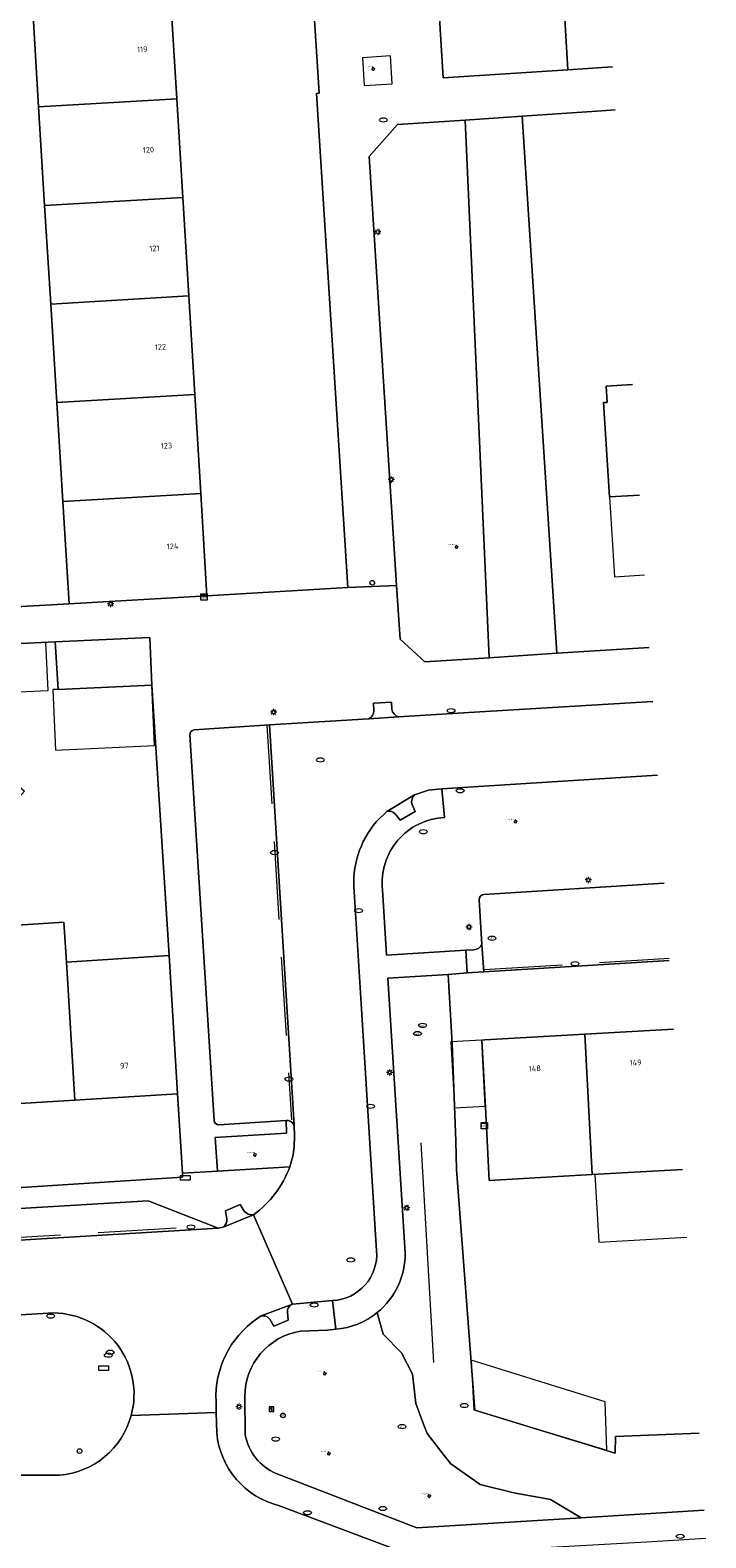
# Model space of a CAD drawing. Header units: metres. Extents: x 162098 to 162858, y 502351 to 503184.
# Tile 90 of 94: x 162778 to 162821, y 502972 to 503069. Entities that reach past the tile are written whole.
import ezdxf
from ezdxf.enums import TextEntityAlignment as Align

# ---------------------------------------------------------------- set-up
doc = ezdxf.new("R2010")
doc.units = ezdxf.units.M
doc.linetypes.add('RI-HWA-SO', pattern=[7.4, 5, -2.4])
for name, color, linetype, lineweight, true_color in [('B-PV-GR-BEPLANTING_CULTUUR_HEESTERS-GV', 7, 'Continuous', 13, 0x99cc00), ('B-PV-GR-BOOM-S', 7, 'Continuous', 13, 0x4c9900), ('B-PV-RI-HWA_GOOT_MOLGOOT-G', 150, 'RI-HWA-SO', 18, 0x007fff)]:
    doc.layers.add(name, color=color, linetype=linetype, lineweight=lineweight, true_color=true_color)
for name, color, linetype, lineweight in [('B-PV-IE-MEUBILAIR-S', 252, 'Continuous', 13), ('B-PV-IE-MEUBILAIR_WEGMEUBILAIR-GV', 252, 'Continuous', 13), ('B-PV-IE-TERREINAFSCHEIDING_KUNSTMATIG_MUUR-G', 252, 'IE-TERREINAFSCHEIDING-KUNSTMATIG-DICHT', 13), ('B-PV-OG-BEBOUWING-GV', 7, 'Continuous', 18), ('B-PV-OG-BEBOUWING-T18', 7, 'Continuous', 18), ('B-PV-OG-BEBOUWING_LUIFEL-GV', 7, 'Continuous', 18), ('B-PV-OG-TERREIN_BEGROEID-GV', 7, 'Continuous', 13), ('B-PV-OG-TERREIN_ERF-GV', 252, 'Continuous', 13), ('B-PV-VH-GESLOTENVERHARDING_ASFALT-GV', 252, 'Continuous', 13), ('B-PV-VH-OPENVERHARDING_BETONSTRAATSTEEN-GV', 252, 'Continuous', 13), ('B-PV-VH-OPENVERHARDING_TEGEL-GV', 252, 'Continuous', 13)]:
    doc.layers.add(name, color=color, linetype=linetype, lineweight=lineweight)
doc.styles.add('NLCS-ISO', font='NLCS-ISO.ttf')
doc.styles.add('NLCS-ISO-M200-T18', font='NLCS-ISO.ttf', dxfattribs={"height": 1.8})
doc.linetypes.add('IE-TERREINAFSCHEIDING-KUNSTMATIG-DICHT', pattern='A,8,-1,[82,NLCS.SHX,S=0.75,R=90,X=0,Y=0],-1', length=10)

# ---------------------------------------------------------------- blocks, each defined once
blk = doc.blocks.new('SIE-MEUBILAIR_BORD_INFORMATIE-SO')
h = blk.add_hatch(color=256)
h.dxf.hatch_style = 1
h.paths.add_polyline_path([(0.13, 0.2), (-0.33, 0.2), (-0.33, 0.08), (-0.13, 0.08), (-0.13, -0.65), (0.13, -0.65)])
h = blk.add_hatch(color=256)
h.dxf.hatch_style = 1
edge = h.paths.add_edge_path()
edge.add_arc((0, 0.5), 0.149, 0, 360)
for points in [[(-0.75, -0.75), (0.75, -0.75), (0.75, 0.75), (-0.75, 0.75)], [(0.13, 0.2), (-0.33, 0.2), (-0.33, 0.08), (-0.13, 0.08), (-0.13, -0.65), (0.13, -0.65)]]:
    blk.add_lwpolyline(points, close=True)
blk.add_circle((0, 0.5), 0.149)
blk = doc.blocks.new('SIE-MEUBILAIR_BORD_STRAATNAAM-SO')
blk.add_lwpolyline([(-1.625, -0.625), (1.625, -0.625), (1.625, 0.625), (-1.625, 0.625)], close=True)
blk = doc.blocks.new('SIE-MEUBILAIR_KAST_TELECOM-SO')
for points in [[(-1, 1), (1, 1), (1, 0.84), (-1, 0.84)], [(-1, 0.76), (1, 0.76), (1, -1), (-1, -1)]]:
    blk.add_lwpolyline(points, close=True)
at = {"style": 'NLCS-ISO'}
blk.add_text('tele', height=0.75, dxfattribs=at).set_placement((0, 0), align=Align.MIDDLE_CENTER)
blk = doc.blocks.new('SIE-MEUBILAIR_PAAL_LICHTMAST-SO')
for points in [[(-0.62, 0), (-1, 0)], [(-0.71, 0.71), (-0.44, 0.44)], [(0, 1), (0, 0.62)], [(0.44, 0.44), (0.71, 0.71)], [(1, 0), (0.62, 0)], [(-0.71, -0.71), (-0.44, -0.44)], [(0, -0.62), (0, -1)], [(0.44, -0.44), (0.71, -0.71)]]:
    blk.add_lwpolyline(points)
blk.add_circle((0, 0), 0.5)
blk = doc.blocks.new('SIE-MEUBILAIR_PAAL_AFSLUITPAAL-SO')
blk.add_circle((0, 0), 0.75)
at = {"style": 'NLCS-ISO'}
blk.add_text('af', height=0.75, dxfattribs=at).set_placement((0, 0.05), align=Align.MIDDLE_CENTER)
blk = doc.blocks.new('SIE-MEUBILAIR_PUT_KOLK-SO')
blk.add_ellipse((0, 0), major_axis=(1.25, 0), ratio=0.54)
blk = doc.blocks.new('SIE-MEUBILAIR_PUT_RIOOLPUT-SO')
blk.add_ellipse((0, 0), major_axis=(1.25, 0), ratio=0.54)
blk = doc.blocks.new('SIE-MEUBILAIR_PUT_WATERLEIDINGPUT-SO')
blk.add_ellipse((0, 0), major_axis=(1.25, 0), ratio=0.54)
at = {"style": 'NLCS-ISO'}
blk.add_text('wl', height=0.75, dxfattribs=at).set_placement((-0.14, 0), align=Align.MIDDLE_CENTER)
blk = doc.blocks.new('SIE-MEUBILAIR_PUT_BRANDKRAAN-SO')
blk.add_ellipse((0, 0), major_axis=(1.25, 0), ratio=0.54)
blk = doc.blocks.new('SIE-MEUBILAIR_PUT_DRAINAGEPUT-SO')
blk.add_ellipse((0, 0), major_axis=(1.25, 0), ratio=0.54)
at = {"style": 'NLCS-ISO'}
blk.add_text('dr', height=0.75, dxfattribs=at).set_placement((0.03, 0), align=Align.MIDDLE_CENTER)
blk = doc.blocks.new('SGR-BOOM_GBKN-SO')
for centre, start, end in [((-0.25, -0.1), 67.1244, 157.1244), ((-0.1, 0.25), 157.1244, 247.1244), ((-0.1, 0.25), 337.1244, 157.1244), ((0.25, 0.1), 247.1244, 337.1244), ((-0.25, -0.1), 157.1244, 337.1244), ((0.1, -0.25), 157.1244, 337.1244), ((0.1, -0.25), 337.1244, 67.1244)]:
    blk.add_arc(centre, 0.188, start, end)
at = {"extrusion": (0, 0, -1)}
blk.add_arc((-0.25, 0.1), 0.188, 22.8756, 202.8756, dxfattribs=at)
at = {"style": 'NLCS-ISO'}
blk.add_attdef('SOORT', text='', height=0.35, dxfattribs=at).set_placement((0, 0.75), align=Align.MIDDLE_RIGHT)

msp = doc.modelspace()

# ---------------------------------------------------------------- linework, layer by layer
at = {"layer": 'B-PV-GR-BEPLANTING_CULTUUR_HEESTERS-GV'}
msp.add_lwpolyline([(162806.012, 503062.925), (162807.547, 503028.618), (162811.865, 503028.908), (162809.662, 503063.164)], close=True, dxfattribs=at)
for points in [[(162820.953, 502979.153), (162815.622, 502978.944), (162815.58, 502977.894), (162806.633, 502980.628), (162805.475, 502995.985), (162805.422, 502997.783), (162805.185, 503003.994), (162804.928, 503008.413), (162801.091, 503008.19), (162802.191, 502990.669)], [(162794.587, 502999.111), (162794.615, 502998.29), (162790.073, 502998.015), (162790.203, 502995.884), (162794.821, 502996.15), (162795.036, 502996.915), (162795.114, 502997.441), (162795.134, 502998.103), (162795.111, 502998.805)], [(162800.409, 502986.859), (162800.792, 502985.47), (162801.965, 502984.296), (162802.661, 502982.92), (162802.859, 502981.056), (162803.356, 502979.742), (162803.582, 502979.145), (162804.685, 502977.733), (162805.105, 502977.197), (162806.982, 502975.891), (162807.056, 502975.873), (162808.952, 502975.407), (162809.225, 502975.34), (162811.247, 502974.98), (162811.467, 502974.941), (162813.43, 502973.759), (162821.265, 502974.24)]]:
    msp.add_lwpolyline(points, dxfattribs=at)
for points in [[(162795.111, 502998.805, 0.320522), (162794.587, 502999.111)], [(162802.191, 502990.669, -0.228456), (162800.409, 502986.859)]]:
    msp.add_lwpolyline(points, format="xyb", dxfattribs=at)
at = {"layer": 'B-PV-IE-MEUBILAIR_WEGMEUBILAIR-GV'}
msp.add_lwpolyline([(162799.578, 503065.128), (162801.367, 503065.229), (162801.258, 503067.019), (162799.474, 503066.895)], close=True, dxfattribs=at)
at = {"layer": 'B-PV-IE-TERREINAFSCHEIDING_KUNSTMATIG_MUUR-G'}
msp.add_lwpolyline([(162803.182, 502997.679), (162803.997, 502983.67)], dxfattribs=at)
at = {"layer": 'B-PV-OG-BEBOUWING-GV'}
for points in [[(162812.191, 503072.68), (162812.572, 503066.132), (162815.413, 503066.316)], [(162816.701, 503046.048), (162815.02, 503045.944), (162815.086, 503044.916), (162814.846, 503044.901), (162815.232, 503038.883), (162817.15, 503038.995)], [(162819.314, 503004.936), (162813.646, 503004.612), (162814.126, 502995.662), (162819.883, 502995.991)]]:
    msp.add_lwpolyline(points, dxfattribs=at)
for points in [[(162787.212, 503070.813), (162778.397, 503070.291), (162778.796, 503063.763), (162787.61, 503064.284)], [(162778.796, 503063.763), (162779.181, 503057.475), (162787.993, 503057.996), (162787.61, 503064.284)], [(162788.376, 503051.708), (162787.993, 503057.996), (162779.181, 503057.475), (162779.566, 503051.187)], [(162788.758, 503045.42), (162788.376, 503051.708), (162779.566, 503051.187), (162779.95, 503044.899)], [(162780.335, 503038.602), (162789.143, 503039.109), (162788.758, 503045.42), (162779.95, 503044.899)], [(162780.335, 503038.602), (162780.735, 503032.074), (162789.54, 503032.581), (162789.143, 503039.109)], [(162785.886, 503029.912), (162779.852, 503029.636), (162780.036, 503026.611), (162786.025, 503026.885)], [(162774.122, 503011.361), (162774.28, 503008.826), (162774.818, 503000.017), (162781.106, 503000.406), (162780.568, 503009.217), (162780.41, 503011.752)], [(162781.106, 503000.406), (162787.662, 503000.811), (162787.124, 503009.624), (162780.568, 503009.217)], [(162807.267, 503004.246), (162807.078, 503004.235), (162807.329, 502999.545), (162807.557, 502995.287), (162814.126, 502995.662), (162813.646, 503004.612)]]:
    msp.add_lwpolyline(points, close=True, dxfattribs=at)
at = {"layer": 'B-PV-OG-BEBOUWING_LUIFEL-GV'}
for points in [[(162817.15, 503038.995), (162815.232, 503038.883)], [(162815.232, 503038.883), (162815.558, 503033.793), (162817.472, 503033.916)], [(162819.883, 502995.991), (162814.3, 502995.672)], [(162814.3, 502995.672), (162814.547, 502991.347), (162820.158, 502991.667)]]:
    msp.add_lwpolyline(points, dxfattribs=at)
for points in [[(162773.203, 503029.331), (162773.344, 503026.258), (162779.401, 503026.536), (162779.26, 503029.609)], [(162779.698, 503026.596), (162779.875, 503022.735), (162786.202, 503023.024), (162786.025, 503026.885), (162780.036, 503026.611)], [(162807.078, 503004.235), (162805.112, 503004.122), (162805.337, 502999.92), (162807.303, 503000.025)], [(162806.392, 502983.825), (162806.579, 502980.66), (162815.053, 502978.071), (162814.952, 502981.169)]]:
    msp.add_lwpolyline(points, close=True, dxfattribs=at)
at = {"layer": 'B-PV-OG-TERREIN_BEGROEID-GV'}
msp.add_lwpolyline([(162806.012, 503062.925), (162801.699, 503062.652), (162799.887, 503060.611), (162801.641, 503033.232), (162801.859, 503029.822), (162803.436, 503028.363), (162807.547, 503028.618)], close=True, dxfattribs=at)
for points in [[(162818.284, 503021.145), (162804.524, 503020.264), (162804.689, 503018.429)], [(162800.747, 503013.828), (162800.997, 503009.654), (162806.059, 503009.971), (162806.574, 503010.004)], [(162807.215, 503013.534), (162818.723, 503014.241)], [(162807.081, 503010.342), (162806.913, 503013.189)], [(162779.775, 502986.83), (162752.287, 502985.18)], [(162793.958, 502976.589), (162802.942, 502973.116), (162813.43, 502973.759), (162811.467, 502974.941), (162811.247, 502974.98), (162809.225, 502975.34), (162808.952, 502975.407), (162807.056, 502975.873), (162806.982, 502975.891), (162805.105, 502977.197), (162804.685, 502977.733), (162803.582, 502979.145), (162803.356, 502979.742), (162802.859, 502981.056), (162802.661, 502982.92), (162801.965, 502984.296), (162800.792, 502985.47), (162800.409, 502986.859)], [(162797.759, 502985.789), (162797.232, 502985.736), (162795.508, 502985.67)], [(162751.909, 502984.649), (162751.899, 502984.469), (162752.046, 502984.485), (162752.406, 502979.279), (162757.895, 502979.474), (162758.038, 502975.26), (162777.409, 502976.477), (162780.136, 502976.481)], [(162791.949, 502981.498), (162791.982, 502979.072)]]:
    msp.add_lwpolyline(points, dxfattribs=at)
for points in [[(162804.689, 503018.429, 0.432983), (162800.747, 503013.828)], [(162806.913, 503013.189, -0.400287), (162807.215, 503013.534)], [(162806.574, 503010.004, 0.306782), (162807.081, 503010.342)], [(162784.706, 502980.293, 0.489705), (162779.775, 502986.83)], [(162800.409, 502986.859, -0.151008), (162797.759, 502985.789)], [(162795.508, 502985.67, 0.367479), (162791.949, 502981.498)], [(162780.136, 502976.481, 0.315663), (162784.706, 502980.293)], [(162791.982, 502979.072, 0.255426), (162793.958, 502976.589)]]:
    msp.add_lwpolyline(points, format="xyb", dxfattribs=at)
at = {"layer": 'B-PV-OG-TERREIN_ERF-GV'}
for points in [[(162811.46, 503085.259), (162811.095, 503091.549), (162810.729, 503097.838), (162810.349, 503104.377), (162802.365, 503103.871), (162802.262, 503103.864), (162802.274, 503103.681), (162804.229, 503071.899), (162804.616, 503065.615), (162812.572, 503066.132), (162812.191, 503072.68), (162811.826, 503078.97)], [(162798.533, 503033.099), (162796.54, 503064.626), (162796.703, 503064.637), (162796.268, 503071.348), (162787.212, 503070.813), (162787.61, 503064.284), (162787.993, 503057.996), (162788.376, 503051.708), (162788.758, 503045.42), (162789.143, 503039.109), (162789.54, 503032.581)]]:
    msp.add_lwpolyline(points, close=True, dxfattribs=at)
for points in [[(162769.753, 503031.442), (162780.735, 503032.074), (162780.335, 503038.602), (162779.95, 503044.899), (162779.566, 503051.187), (162779.181, 503057.475), (162778.796, 503063.763), (162778.397, 503070.291)], [(162815.587, 503063.572), (162814.111, 503063.48), (162809.662, 503063.164), (162811.865, 503028.908), (162817.767, 503029.275)], [(162817.15, 503038.995), (162815.232, 503038.883), (162814.846, 503044.901), (162815.086, 503044.916), (162815.02, 503045.944), (162816.701, 503046.048)], [(162786.025, 503026.885), (162780.036, 503026.611), (162779.852, 503029.636), (162773.203, 503029.331), (162773.264, 503024.145), (162777.894, 503020.111), (162775.868, 503017.875), (162773.848, 503015.645), (162769.31, 503019.631), (162769.424, 503019.762), (162762.858, 503025.544)], [(162774.122, 503011.361), (162780.41, 503011.752), (162780.568, 503009.217), (162787.124, 503009.624), (162786.025, 503026.885)], [(162819.036, 503009.315), (162807.202, 503008.599), (162806.149, 503008.525), (162804.928, 503008.413), (162805.185, 503003.994), (162805.422, 502997.783), (162805.475, 502995.985), (162806.633, 502980.628), (162815.58, 502977.894), (162815.622, 502978.944), (162820.953, 502979.153)], [(162819.883, 502995.991), (162814.126, 502995.662), (162807.557, 502995.287), (162807.329, 502999.545), (162807.078, 503004.235), (162807.267, 503004.246), (162813.646, 503004.612), (162819.314, 503004.936)], [(162752.807, 502993.239), (162787.987, 502995.487), (162787.971, 502995.747), (162787.662, 503000.811), (162781.106, 503000.406), (162774.818, 503000.017)]]:
    msp.add_lwpolyline(points, dxfattribs=at)
at = {"layer": 'B-PV-RI-HWA_GOOT_MOLGOOT-G'}
for points in [[(162793.36, 503024.3), (162794.934, 502999.149)], [(162807.212, 503008.746), (162819.027, 503009.458)], [(162787.582, 502992.247), (162754.27, 502990.228)]]:
    msp.add_lwpolyline(points, dxfattribs=at)
at = {"layer": 'B-PV-VH-GESLOTENVERHARDING_ASFALT-GV'}
for points in [[(162784.706, 502980.293, -0.315663), (162780.136, 502976.481)], [(162794.161, 502974.535, -0.321902), (162790.168, 502979.181)]]:
    msp.add_lwpolyline(points, format="xyb", dxfattribs=at)
for points in [[(162790.168, 502979.181), (162790.131, 502980.472), (162784.706, 502980.293)], [(162780.136, 502976.481), (162777.409, 502976.477), (162758.038, 502975.26), (162745.988, 502974.5), (162735.583, 502973.844), (162722.536, 502973.018), (162722.612, 502971.816), (162722.895, 502967.269), (162722.97, 502966.063), (162737.044, 502966.903), (162738.485, 502966.972), (162741.102, 502967.176), (162753.014, 502967.862), (162755.481, 502968.028), (162777.024, 502969.356), (162780.25, 502969.506)], [(162795.144, 502966.627), (162800.195, 502964.735), (162804.757, 502963.027), (162805.226, 502964.267), (162806.814, 502968.457), (162807.25, 502969.608), (162804.653, 502970.583), (162794.161, 502974.535)]]:
    msp.add_lwpolyline(points, dxfattribs=at)
at = {"layer": 'B-PV-VH-OPENVERHARDING_BETONSTRAATSTEEN-GV'}
for points in [[(162701.84, 503099.933), (162703.567, 503072.794), (162704.021, 503065.758), (162704.052, 503065.358), (162706.591, 503025.596), (162706.634, 503024.87), (162707.686, 503009.337), (162707.686, 503008.371), (162707.865, 503005.409), (162709.363, 502982.567), (162716.196, 502982.98), (162718.348, 502983.133), (162749.949, 502985.021), (162752.287, 502985.18), (162779.775, 502986.83)], [(162817.986, 503025.837), (162806.253, 503025.138), (162801.766, 503024.856), (162799.878, 503024.737), (162793.527, 503024.351), (162795.111, 502998.805), (162795.134, 502998.103), (162795.114, 502997.441), (162795.036, 502996.915), (162794.821, 502996.15)], [(162801.338, 503025.349), (162801.307, 503025.786), (162800.174, 503025.726), (162800.186, 503025.246)], [(162795.111, 502998.805), (162793.527, 503024.351), (162788.725, 503024.025)], [(162799.878, 503024.737), (162801.766, 503024.856)], [(162788.444, 503023.705), (162789.99, 502999.117)], [(162800.342, 503018.15), (162801.014, 503018.812), (162802.783, 503019.878), (162803.681, 503020.173), (162804.524, 503020.264), (162818.284, 503021.145)], [(162802.783, 503019.878), (162801.014, 503018.812)], [(162801.553, 503018.661), (162801.862, 503018.262), (162802.831, 503018.826), (162802.618, 503019.307)], [(162800.363, 502990.795), (162799.383, 503006.573), (162798.929, 503013.715)], [(162818.723, 503014.241), (162807.215, 503013.534)], [(162806.913, 503013.189), (162807.081, 503010.342), (162807.202, 503008.599), (162819.036, 503009.315)], [(162806.574, 503010.004), (162806.059, 503009.971), (162806.149, 503008.525), (162807.202, 503008.599), (162807.081, 503010.342)], [(162790.306, 502998.839), (162794.587, 502999.111)], [(162791.918, 502993.33), (162791.668, 502993.745), (162790.726, 502993.351), (162790.807, 502992.833)], [(162792.713, 502986.449), (162792.997, 502986.638), (162795.008, 502987.399), (162792.501, 502993.1), (162790.565, 502992.309), (162790.247, 502992.232), (162753.962, 502990.039), (162752.816, 502989.986), (162745.781, 502989.532), (162719.518, 502987.966), (162718.606, 502987.99)], [(162790.565, 502992.309), (162792.501, 502993.1)], [(162792.501, 502993.1), (162795.008, 502987.399), (162797.086, 502987.579), (162797.554, 502987.629)], [(162793.543, 502986.425), (162793.811, 502985.992), (162794.718, 502986.371), (162794.672, 502986.859), (162794.678, 502987.025), (162794.744, 502987.189), (162794.862, 502987.32), (162795.008, 502987.399), (162792.997, 502986.638)], [(162784.706, 502980.293), (162790.131, 502980.472), (162790.117, 502981.185)]]:
    msp.add_lwpolyline(points, dxfattribs=at)
for points in [[(162800.186, 503025.246, -0.294899), (162799.878, 503024.737)], [(162801.766, 503024.856, -0.292075), (162801.338, 503025.349)], [(162788.725, 503024.025, 0.410872), (162788.444, 503023.705)], [(162802.618, 503019.307, -0.264152), (162802.783, 503019.878)], [(162801.014, 503018.812, -0.316819), (162801.553, 503018.661)], [(162798.929, 503013.715, -0.203562), (162800.342, 503018.15)], [(162807.215, 503013.534, 0.400287), (162806.913, 503013.189)], [(162807.081, 503010.342, -0.306782), (162806.574, 503010.004)], [(162789.99, 502999.117, 0.413958), (162790.306, 502998.839)], [(162794.587, 502999.111, -0.320522), (162795.111, 502998.805)], [(162794.821, 502996.15, -0.156786), (162792.501, 502993.1)], [(162792.501, 502993.1, -0.305773), (162791.918, 502993.33)], [(162790.807, 502992.833, -0.336399), (162790.565, 502992.309)], [(162797.554, 502987.629, 0.425284), (162800.363, 502990.795)], [(162779.775, 502986.83, -0.489705), (162784.706, 502980.293)], [(162792.997, 502986.638, -0.317167), (162793.543, 502986.425)], [(162790.117, 502981.185, -0.258), (162792.713, 502986.449)]]:
    msp.add_lwpolyline(points, format="xyb", dxfattribs=at)
msp.add_lwpolyline([(162790.247, 502992.232), (162785.782, 502993.99), (162755.882, 502992.189), (162753.962, 502990.039)], close=True, dxfattribs=at)
at = {"layer": 'B-PV-VH-OPENVERHARDING_TEGEL-GV'}
for points in [[(162815.413, 503066.316), (162812.572, 503066.132), (162804.616, 503065.615), (162804.229, 503071.899), (162796.268, 503071.348), (162796.703, 503064.637), (162796.54, 503064.626), (162798.533, 503033.099), (162801.641, 503033.232), (162799.887, 503060.611)], [(162799.887, 503060.611), (162801.699, 503062.652), (162806.012, 503062.925), (162809.662, 503063.164), (162814.111, 503063.48), (162815.587, 503063.572)], [(162817.767, 503029.275), (162811.865, 503028.908), (162807.547, 503028.618), (162803.436, 503028.363), (162801.859, 503029.822), (162801.641, 503033.232), (162798.533, 503033.099), (162789.54, 503032.581), (162780.735, 503032.074), (162769.753, 503031.442), (162768.863, 503031.391), (162768.16, 503032.012), (162766.928, 503030.594)], [(162767.027, 503029.208), (162773.083, 503023.938), (162773.264, 503024.145), (162773.203, 503029.331), (162779.852, 503029.636), (162785.886, 503029.912), (162786.025, 503026.885), (162787.124, 503009.624), (162787.662, 503000.811), (162787.971, 502995.747), (162790.203, 502995.884), (162790.073, 502998.015), (162794.615, 502998.29), (162794.587, 502999.111), (162790.306, 502998.839)], [(162800.186, 503025.246), (162800.174, 503025.726), (162801.307, 503025.786), (162801.338, 503025.349)], [(162801.766, 503024.856), (162806.253, 503025.138), (162817.986, 503025.837)], [(162788.725, 503024.025), (162793.527, 503024.351), (162799.878, 503024.737)], [(162789.99, 502999.117), (162788.444, 503023.705)], [(162804.689, 503018.429), (162804.524, 503020.264), (162803.681, 503020.173), (162802.783, 503019.878)], [(162802.618, 503019.307), (162802.831, 503018.826), (162801.862, 503018.262), (162801.553, 503018.661)], [(162801.014, 503018.812), (162800.342, 503018.15)], [(162798.929, 503013.715), (162799.383, 503006.573), (162800.363, 502990.795)], [(162801.091, 503008.19), (162804.928, 503008.413), (162806.149, 503008.525), (162806.059, 503009.971), (162800.997, 503009.654), (162800.747, 503013.828)], [(162802.191, 502990.669), (162801.091, 503008.19)], [(162794.821, 502996.15), (162790.203, 502995.884), (162787.971, 502995.747), (162787.987, 502995.487), (162752.807, 502993.239), (162752.785, 502990.772), (162752.816, 502989.986), (162753.962, 502990.039), (162755.882, 502992.189), (162785.782, 502993.99), (162790.247, 502992.232), (162790.565, 502992.309)], [(162790.807, 502992.833), (162790.726, 502993.351), (162791.668, 502993.745), (162791.918, 502993.33)], [(162795.508, 502985.67), (162797.232, 502985.736), (162797.759, 502985.789), (162797.554, 502987.629), (162797.086, 502987.579), (162795.008, 502987.399), (162794.862, 502987.32), (162794.744, 502987.189), (162794.678, 502987.025), (162794.672, 502986.859), (162794.718, 502986.371), (162793.811, 502985.992), (162793.543, 502986.425)], [(162797.554, 502987.629), (162797.759, 502985.789)], [(162792.997, 502986.638), (162792.713, 502986.449)], [(162790.117, 502981.185), (162790.131, 502980.472), (162790.168, 502979.181)], [(162791.982, 502979.072), (162791.949, 502981.498)], [(162821.265, 502974.24), (162813.43, 502973.759), (162802.942, 502973.116), (162793.958, 502976.589)], [(162794.161, 502974.535), (162804.653, 502970.583), (162804.609, 502971.5), (162817.587, 502972.233), (162821.378, 502972.465)]]:
    msp.add_lwpolyline(points, dxfattribs=at)
for points in [[(162799.878, 503024.737, 0.294899), (162800.186, 503025.246)], [(162801.338, 503025.349, 0.292075), (162801.766, 503024.856)], [(162788.444, 503023.705, -0.410872), (162788.725, 503024.025)], [(162802.783, 503019.878, 0.264152), (162802.618, 503019.307)], [(162800.747, 503013.828, -0.432983), (162804.689, 503018.429)], [(162801.553, 503018.661, 0.316819), (162801.014, 503018.812)], [(162800.342, 503018.15, 0.203562), (162798.929, 503013.715)], [(162790.306, 502998.839, -0.413958), (162789.99, 502999.117)], [(162792.501, 502993.1, 0.156786), (162794.821, 502996.15)], [(162791.918, 502993.33, 0.305773), (162792.501, 502993.1)], [(162790.565, 502992.309, 0.336399), (162790.807, 502992.833)], [(162800.363, 502990.795, -0.425284), (162797.554, 502987.629)], [(162800.409, 502986.859, 0.228456), (162802.191, 502990.669)], [(162793.543, 502986.425, 0.317167), (162792.997, 502986.638)], [(162797.759, 502985.789, 0.151008), (162800.409, 502986.859)], [(162792.713, 502986.449, 0.258), (162790.117, 502981.185)], [(162791.949, 502981.498, -0.367479), (162795.508, 502985.67)], [(162790.168, 502979.181, 0.321902), (162794.161, 502974.535)], [(162793.958, 502976.589, -0.255426), (162791.982, 502979.072)]]:
    msp.add_lwpolyline(points, format="xyb", dxfattribs=at)

# ---------------------------------------------------------------- block references
at = {"layer": 'B-PV-GR-BOOM-S', "xscale": 0.2, "yscale": 0.2, "zscale": 0.2}
for p in [(162800.147, 503066.184), (162805.472, 503035.698), (162809.238, 503018.176), (162792.596, 502996.926), (162797.055, 502982.959), (162797.325, 502977.861), (162803.718, 502975.147)]:
    msp.add_blockref('SGR-BOOM_GBKN-SO', p, dxfattribs=at).add_auto_attribs({'SOORT': '****%%c***m'})
at = {"layer": 'B-PV-IE-MEUBILAIR-S', "xscale": 0.2, "yscale": 0.2, "zscale": 0.2}
for name, p in [('SIE-MEUBILAIR_PUT_RIOOLPUT-SO', (162800.798, 503062.935)), ('SIE-MEUBILAIR_PAAL_LICHTMAST-SO', (162800.436, 503055.789)), ('SIE-MEUBILAIR_PAAL_LICHTMAST-SO', (162801.302, 503039.993)), ('SIE-MEUBILAIR_KAST_TELECOM-SO', (162789.354, 503032.496)), ('SIE-MEUBILAIR_PAAL_AFSLUITPAAL-SO', (162800.09, 503033.407)), ('SIE-MEUBILAIR_PAAL_LICHTMAST-SO', (162783.394, 503032.062)), ('SIE-MEUBILAIR_PAAL_LICHTMAST-SO', (162793.791, 503025.157)), ('SIE-MEUBILAIR_PUT_KOLK-SO', (162805.118, 503025.253)), ('SIE-MEUBILAIR_PUT_RIOOLPUT-SO', (162796.778, 503022.107)), ('SIE-MEUBILAIR_PUT_KOLK-SO', (162805.702, 503020.139)), ('SIE-MEUBILAIR_PUT_RIOOLPUT-SO', (162803.348, 503017.525)), ('SIE-MEUBILAIR_PUT_KOLK-SO', (162793.85, 503016.197)), ('SIE-MEUBILAIR_PAAL_LICHTMAST-SO', (162813.876, 503014.45)), ('SIE-MEUBILAIR_PUT_KOLK-SO', (162799.216, 503012.495)), ('SIE-MEUBILAIR_PAAL_LICHTMAST-SO', (162806.258, 503011.45)), ('SIE-MEUBILAIR_PUT_DRAINAGEPUT-SO', (162807.732, 503010.731)), ('SIE-MEUBILAIR_PUT_KOLK-SO', (162813.03, 503009.108)), ('SIE-MEUBILAIR_PUT_WATERLEIDINGPUT-SO', (162802.973, 503004.654)), ('SIE-MEUBILAIR_PUT_WATERLEIDINGPUT-SO', (162803.3, 503005.173)), ('SIE-MEUBILAIR_PUT_KOLK-SO', (162794.769, 503001.751)), ('SIE-MEUBILAIR_PAAL_LICHTMAST-SO', (162801.195, 503002.17)), ('SIE-MEUBILAIR_PUT_KOLK-SO', (162799.986, 503000.013)), ('SIE-MEUBILAIR_KAST_TELECOM-SO', (162807.236, 502998.776)), ('SIE-MEUBILAIR_BORD_STRAATNAAM-SO', (162788.16, 502995.452)), ('SIE-MEUBILAIR_PAAL_LICHTMAST-SO', (162802.287, 502993.535)), ('SIE-MEUBILAIR_PUT_KOLK-SO', (162788.521, 502992.309)), ('SIE-MEUBILAIR_PUT_RIOOLPUT-SO', (162798.715, 502990.214)), ('SIE-MEUBILAIR_PUT_KOLK-SO', (162796.386, 502987.337)), ('SIE-MEUBILAIR_PUT_KOLK-SO', (162779.562, 502986.628)), ('SIE-MEUBILAIR_PUT_BRANDKRAAN-SO', (162783.241, 502984.136)), ('SIE-MEUBILAIR_PUT_KOLK-SO', (162783.361, 502984.322)), ('SIE-MEUBILAIR_BORD_STRAATNAAM-SO', (162782.949, 502983.312)), ('SIE-MEUBILAIR_PAAL_LICHTMAST-SO', (162791.583, 502980.848)), ('SIE-MEUBILAIR_BORD_INFORMATIE-SO', (162793.666, 502980.696)), ('SIE-MEUBILAIR_PUT_RIOOLPUT-SO', (162805.966, 502980.924)), ('SIE-MEUBILAIR_PAAL_AFSLUITPAAL-SO', (162794.388, 502980.297)), ('SIE-MEUBILAIR_PUT_BRANDKRAAN-SO', (162793.921, 502978.783)), ('SIE-MEUBILAIR_PUT_WATERLEIDINGPUT-SO', (162801.989, 502979.583)), ('SIE-MEUBILAIR_PAAL_AFSLUITPAAL-SO', (162781.41, 502978.016)), ('SIE-MEUBILAIR_PUT_KOLK-SO', (162795.955, 502974.082)), ('SIE-MEUBILAIR_PUT_RIOOLPUT-SO', (162800.762, 502974.357)), ('SIE-MEUBILAIR_PUT_RIOOLPUT-SO', (162819.741, 502972.58))]:
    msp.add_blockref(name, p, dxfattribs=at)

# ---------------------------------------------------------------- texts
at = {"layer": 'B-PV-OG-BEBOUWING-T18', "style": 'NLCS-ISO-M200-T18'}
for s, p in [('119', (162785.412, 503067.434)), ('120', (162785.803, 503061.026)), ('121', (162786.187, 503054.738)), ('122', (162786.57, 503048.45)), ('123', (162786.956, 503042.154)), ('124', (162787.346, 503035.738)), ('97', (162784.264, 503002.606)), ('149', (162816.889, 503002.796)), ('148', (162810.46, 503002.428))]:
    msp.add_text(s, height=0.36, rotation=3.5, dxfattribs=at).set_placement(p, align=Align.MIDDLE)

doc.saveas('drawing.dxf')
